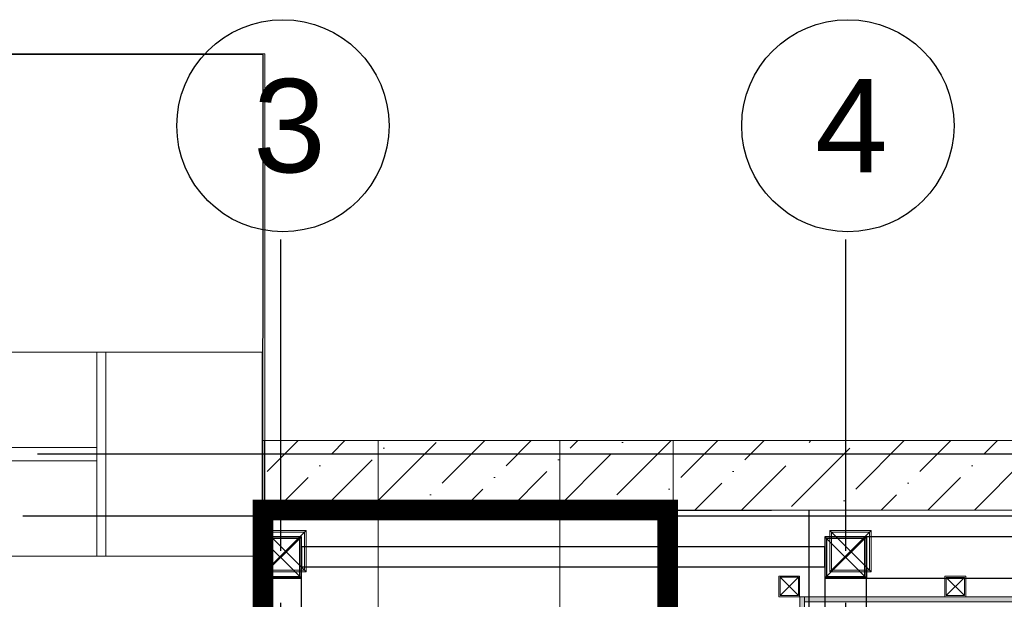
# Model space of a CAD drawing. Header units: inches. Extents: x -1008743 to -388065, y -1380311 to -642022.
# Tile 67 of 85: x -524061 to -521689, y -664538 to -663141. Entities that reach past the tile are written whole.
import ezdxf
from ezdxf.xclip import XClip

# ---------------------------------------------------------------- set-up
doc = ezdxf.new("R2010")
doc.units = ezdxf.units.IN
doc.header["$LTSCALE"] = 1000
doc.header["$MEASUREMENT"] = 0
doc.header["$XCLIPFRAME"] = 0
for name, pattern in [('CENTER2', [1.125, 0.75, -0.125, 0.125, -0.125]), ('General Arrangement Plan$0$( Hidden )', [0.375, 0.25, -0.125]), ('General Arrangement Plan$0$DASHED2', [0.375, 0.25, -0.125]), ('General Arrangement Plan$1$.5', [2, 0.5, -0.5, 0.5, -0.5]), ('General Arrangement Plan$1$CORES & SETBACK$0$HIDDEN', [0.375, 0.25, -0.125])]:
    doc.linetypes.add(name, pattern=pattern)
for name, color, linetype, lineweight in [('General Arrangement Plan$1$A-WALL', 113, 'Continuous', 9), ('General Arrangement Plan$1$BEAM', 113, 'Continuous', 9), ('General Arrangement Plan$1$MEI- EXISTING WALLS', 1, 'Continuous', 15), ('General Arrangement Plan$1$PLASTER', 252, 'Continuous', 13), ('General Arrangement Plan$1$Wall Hatch', 8, 'Continuous', 0)]:
    doc.layers.add(name, color=color, linetype=linetype, lineweight=lineweight)
doc.layers.add('General Arrangement Plan$1$FRR140', color=5, linetype='Continuous')
doc.layers.add('General Arrangement Plan$1$MH- (Structural Elements)Strc-4', color=7, linetype='Continuous', lineweight=0, true_color=0xb85b00)
doc.layers.add('General Arrangement Plan$1$MS', color=7, linetype='Continuous', lineweight=0, true_color=0x3c5977)
doc.styles.add('C-ARIAL', font='arial.ttf')
pattern_1 = [(172.5, (-726867.071, -969433.78), (-6.58963561, -7.03506592), [0, -7.6, 0, -8.5, 0, -8.125]), (142.5, (-726867.071, -969433.78), (-16.23489865, -3.72068755), [0, -4.1, 0, -6.85, 0, -2.625]), (102.5, (-726862.722, -969438.128), (-11.030161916, 10.990146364), [0, -2.5, 0, -9, 0, -11.75]), (92.5, (-726862.722, -969438.128), (-13.73131425, 7.52521082), [0, -1.25, 0, -5.9, 0, -6.75])]

# ---------------------------------------------------------------- blocks, each defined once
blk = doc.blocks.new('General Arrangement Plan$1$VDVEV')
at = {"layer": 'General Arrangement Plan$1$MH- (Structural Elements)Strc-4', "lineweight": 5}
blk.add_lwpolyline([(490.4, 2629.6), (490.4, 3005.2), (0, 3005.2), (0, 2629.6)], dxfattribs=at)
at = {"layer": 'General Arrangement Plan$1$MH- (Structural Elements)Strc-4', "lineweight": 9}
for points in [[(490.4, 2608.7), (490.4, 2629.6), (0, 2629.6), (0, 2608.7)], [(490.4, 1419.1), (0, 1419.1), (0, 1408.7), (490.4, 1408.7)]]:
    blk.add_lwpolyline(points, close=True, dxfattribs=at)
for points in [[(0, 2608.7), (0, 1419.1)], [(229.6, 1419.1), (229.6, 2608.7)], [(260.9, 1419.1), (260.9, 2608.7)], [(490.4, 1419.1), (490.4, 2608.7)], [(0, 1408.7), (0, 0), (490.4, 0), (490.4, 1408.7)], [(0, 1001.7), (490.4, 1001.7)]]:
    blk.add_lwpolyline(points, dxfattribs=at)
at = {"layer": 'General Arrangement Plan$1$MH- (Structural Elements)Strc-4', "lineweight": 0}
for points in [[(0, 626.1), (490.4, 626.1)], [(0, 417.4), (490.4, 417.4)], [(0, 260.9), (490.4, 260.9)], [(0, 146.1), (490.4, 146.1)], [(0, 73), (490.4, 73)]]:
    blk.add_lwpolyline(points, dxfattribs=at)
blk = doc.blocks.new('General Arrangement Plan$1$EFVRFEVREV')
at = {"layer": 'General Arrangement Plan$1$MH- (Structural Elements)Strc-4'}
blk.add_blockref('General Arrangement Plan$1$VDVEV', (-11.7, 0), dxfattribs=at)
blk = doc.blocks.new('General Arrangement Plan$1$A$C0642dd72')
at = {"layer": 'General Arrangement Plan$1$MS', "ltscale": 10}
for p, q in [((2899.7, 12709.7), (2999.7, 12809.7)), ((2999.7, 12709.7), (2899.7, 12809.7)), ((4260.4, 12709.7), (4360.4, 12809.7)), ((4360.4, 12709.7), (4260.4, 12809.7))]:
    blk.add_line(p, q, dxfattribs=at)
for points in [[(2899.7, 12709.7), (2999.7, 12709.7), (2999.7, 12809.7), (2899.7, 12809.7)], [(2903.7, 12713.7), (2995.7, 12713.7), (2995.7, 12805.7), (2903.7, 12805.7)], [(4260.4, 12709.7), (4360.4, 12709.7), (4360.4, 12809.7), (4260.4, 12809.7)], [(4264.4, 12713.7), (4356.4, 12713.7), (4356.4, 12805.7), (4264.4, 12805.7)]]:
    blk.add_lwpolyline(points, close=True, dxfattribs=at)
blk = doc.blocks.new('*U472')
at = {"layer": 'General Arrangement Plan$1$PLASTER'}
h = blk.add_hatch(dxfattribs=at)
h.set_pattern_fill('AR-SAND', color=256, scale=5, angle=90)
h.set_pattern_definition(pattern_1)
h.paths.add_polyline_path([(111689.8, -848190.3), (111689.8, -848202.3), (120539.6, -848202.3), (120539.6, -848190.3)])
blk.add_lwpolyline([(120539.6, -848202.3), (120539.6, -848190.3), (111689.8, -848190.3), (111689.8, -848202.3)], close=True, dxfattribs=at)
blk = doc.blocks.new('General Arrangement Plan$1$A$C25013FFA')
at = {"layer": 'General Arrangement Plan$1$MS', "linetype": 'General Arrangement Plan$1$CORES & SETBACK$0$HIDDEN', "ltscale": 25}
for p, q in [((-9, 60), (35, 16)), ((35, 60), (-9, 16))]:
    blk.add_line(p, q, dxfattribs=at)
at = {"layer": 'General Arrangement Plan$1$MS', "ltscale": 25}
blk.add_lwpolyline([(-12, 13), (38, 13), (38, 63), (-12, 63)], close=True, dxfattribs=at)
blk.add_lwpolyline([(-12, 13), (38, 13), (38, 63), (-12, 63)], close=True, dxfattribs=at)
at = {"layer": 'General Arrangement Plan$1$MS', "linetype": 'General Arrangement Plan$1$.5', "ltscale": 25}
blk.add_lwpolyline([(-9, 16), (35, 16), (35, 60), (-9, 60)], close=True, dxfattribs=at)
blk = doc.blocks.new('*U470')
at = {"layer": 'General Arrangement Plan$1$PLASTER'}
h = blk.add_hatch(dxfattribs=at)
h.set_pattern_fill('AR-SAND', color=256, scale=5, angle=90)
h.set_pattern_definition(pattern_1)
h.paths.add_polyline_path([(119594.5, -848190.3), (119594.5, -848202.3), (120519.6, -848202.3), (120519.6, -848190.3)])
blk.add_lwpolyline([(120519.6, -848202.3), (120519.6, -848190.3), (119594.5, -848190.3), (119594.5, -848202.3)], close=True, dxfattribs=at)
blk = doc.blocks.new('General Arrangement Plan')
at = {"layer": 'General Arrangement Plan$1$Wall Hatch', "true_color": 0xc7c8ca}
h = blk.add_hatch(dxfattribs=at)
h.set_pattern_fill('ANSI36', color=9, scale=25)
h.set_pattern_definition([(45, (0, 0), (42.09495, 154.34815), [198.4375, -39.6875, 0, -39.6875])])
h.paths.add_polyline_path([(3100.4, 14050.1), (3100.4, 13882.8), (9916.9, 13882.8), (9916.9, 14050.1)])
at = {"layer": 'General Arrangement Plan$1$A-WALL', "lineweight": 25}
for p, q in [((3096.8, 14980.2), (2101.3, 14981.1)), ((3095.6, 13060.4), (3096.8, 14980.2))]:
    blk.add_line(p, q, dxfattribs=at)
at = {"layer": 'General Arrangement Plan$1$BEAM', "linetype": 'General Arrangement Plan$0$( Hidden )', "ltscale": 11}
for points in [[(3373.3, 14050.1), (3373.2, 899.1), (3099.8, 899.1), (3099.8, 14050.1)], [(4084.2, 14050.1), (4084.2, 899.1), (3810.8, 899.1), (3810.8, 14050.1)]]:
    blk.add_lwpolyline(points, close=True, dxfattribs=at)
at = {"layer": 'General Arrangement Plan$1$FRR140', "color": 4, "linetype": 'General Arrangement Plan$0$DASHED2'}
blk.add_line((4410.7, 13882.8), (4410.7, 12750.7), dxfattribs=at)
blk.add_line((4410.7, 13882.8), (4410.7, 12750.7), dxfattribs=at)
at = {"layer": 'General Arrangement Plan$1$FRR140', "color": 4, "const_width": 50}
blk.add_lwpolyline([(3096.1, 13882.8), (3096.1, 12750.7), (4070.7, 12750.7), (4070.7, 13882.8)], close=True, dxfattribs=at)
at = {"layer": 'General Arrangement Plan$1$FRR140', "color": 4, "linetype": 'General Arrangement Plan$0$DASHED2'}
blk.add_lwpolyline([(4070.7, 13882.8), (4410.7, 13882.8)], dxfattribs=at)
blk.add_lwpolyline([(4070.7, 13882.8), (4410.7, 13882.8)], dxfattribs=at)
at = {"layer": 'General Arrangement Plan$1$MEI- EXISTING WALLS', "color": 18, "true_color": 0x000000}
blk.add_lwpolyline([(9916.9, 14050.2), (3094.3, 14050.1), (3094.3, 13882.8), (9916.9, 13882.8), (9916.9, 14050.2)], dxfattribs=at)
at = {"layer": 'General Arrangement Plan$1$MH- (Structural Elements)Strc-4'}
blk.add_lwpolyline([(3100.4, 14050.1), (9916.9, 14050.1), (9916.9, 13882.8), (3100.4, 13882.8)], close=True, dxfattribs=at)
at = {"layer": 'General Arrangement Plan$1$Wall Hatch'}
blk.add_lwpolyline([(48.7, 14982.1), (3100.4, 14982.1), (3100.4, 13061.2), (48.7, 13061.2)], close=True, dxfattribs=at)
at = {"layer": 'General Arrangement Plan$1$MH- (Structural Elements)Strc-4', "xscale": 1.003446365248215, "yscale": 1.003446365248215, "zscale": 1.003446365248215, "rotation": 270}
blk.add_blockref('General Arrangement Plan$1$EFVRFEVREV', (78.7, 14251.9), dxfattribs=at)
at = {"layer": 'General Arrangement Plan$1$MS', "ltscale": 10}
blk.add_blockref('General Arrangement Plan$1$A$C0642dd72', (200.7, 1023.9), dxfattribs=at)
at = {"layer": 'General Arrangement Plan$1$MS', "ltscale": 25, "rotation": 180}
for p in [(4376.7, 13736.7), (4776.6, 13736.6)]:
    blk.add_blockref('General Arrangement Plan$1$A$C25013FFA', p, dxfattribs=at)
at = {"layer": 'General Arrangement Plan$1$PLASTER', "rotation": 270}
blk.add_blockref('*U470', (852591.1, 133268.2), dxfattribs=at)
at = {"layer": 'General Arrangement Plan$1$PLASTER', "xscale": -1, "rotation": 180}
blk.add_blockref('*U472', (-107289.1, -834528.7), dxfattribs=at)
blk = doc.blocks.new('latout')
at = {"color": 252, "linetype": 'CENTER2'}
for p, q in [((-11455.6, 13525.7), (-11455.6, -289.9)), ((-10094.9, 13525.7), (-10094.9, -289.9))]:
    blk.add_line(p, q, dxfattribs=at)
at = {"ltscale": 10}
for p, q in [((-12040.8, 13009.7), (197.2, 13009.7)), ((-12076.7, 12859.7), (50, 12859.7)), ((-11505.6, 12709.7), (-11405.6, 12809.7)), ((-11405.6, 12709.7), (-11505.6, 12809.7)), ((-10144.9, 12709.7), (-10044.9, 12809.7)), ((-10044.9, 12709.7), (-10144.9, 12809.7))]:
    blk.add_line(p, q, dxfattribs=at)
at = {"color": 4, "ltscale": 10}
for points in [[(-11505.6, 12709.7), (-11405.6, 12709.7), (-11405.6, 12809.7), (-11505.6, 12809.7)], [(-11501.6, 12713.7), (-11409.6, 12713.7), (-11409.6, 12805.7), (-11501.6, 12805.7)], [(-10144.9, 12709.7), (-10044.9, 12709.7), (-10044.9, 12809.7), (-10144.9, 12809.7)], [(-10140.9, 12713.7), (-10048.9, 12713.7), (-10048.9, 12805.7), (-10140.9, 12805.7)]]:
    blk.add_lwpolyline(points, close=True, dxfattribs=at)
at = {"color": 3, "ltscale": 10}
for points in [[(-10044.9, 12709.7), (-8425, 12709.7), (-8425, 12809.7), (-10044.9, 12809.7)], [(-11405.6, 12025.6), (-11405.6, 12709.7), (-11505.6, 12709.7), (-11505.6, 12025.6)], [(-10044.9, 10497), (-10044.9, 12709.7), (-10144.9, 12709.7), (-10144.9, 10497)]]:
    blk.add_lwpolyline(points, close=True, dxfattribs=at)
at = {"color": 6, "ltscale": 10}
blk.add_lwpolyline([(-11405.6, 12737.3), (-10144.9, 12737.2), (-10144.9, 12785.2), (-11405.6, 12785.3)], close=True, dxfattribs=at)
for centre in [(-11450.1, 13800.1), (-10089.4, 13800.1)]:
    blk.add_circle(centre, 255.6)
at = {"color": 3, "style": 'C-ARIAL'}
for s, p in [('3', (-11521.8, 13687.9)), ('4', (-10168.3, 13687.9))]:
    blk.add_text(s, height=225, dxfattribs=at).set_placement(p)

msp = doc.modelspace()

# ---------------------------------------------------------------- block references
at = {"color": 7}
ref = msp.add_blockref('General Arrangement Plan', (-526571.1, -678205.6), dxfattribs=at)
XClip(ref).set_block_clipping_path([(48.7190010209, -107.5186207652), (15251.6043912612, 15253.5715002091)])

# ---------------------------------------------------------------- next in the draw order: block references
at = {"ltscale": 10}
msp.add_blockref('latout', (-511976.8, -677196.7), dxfattribs=at)

doc.saveas('drawing.dxf')
